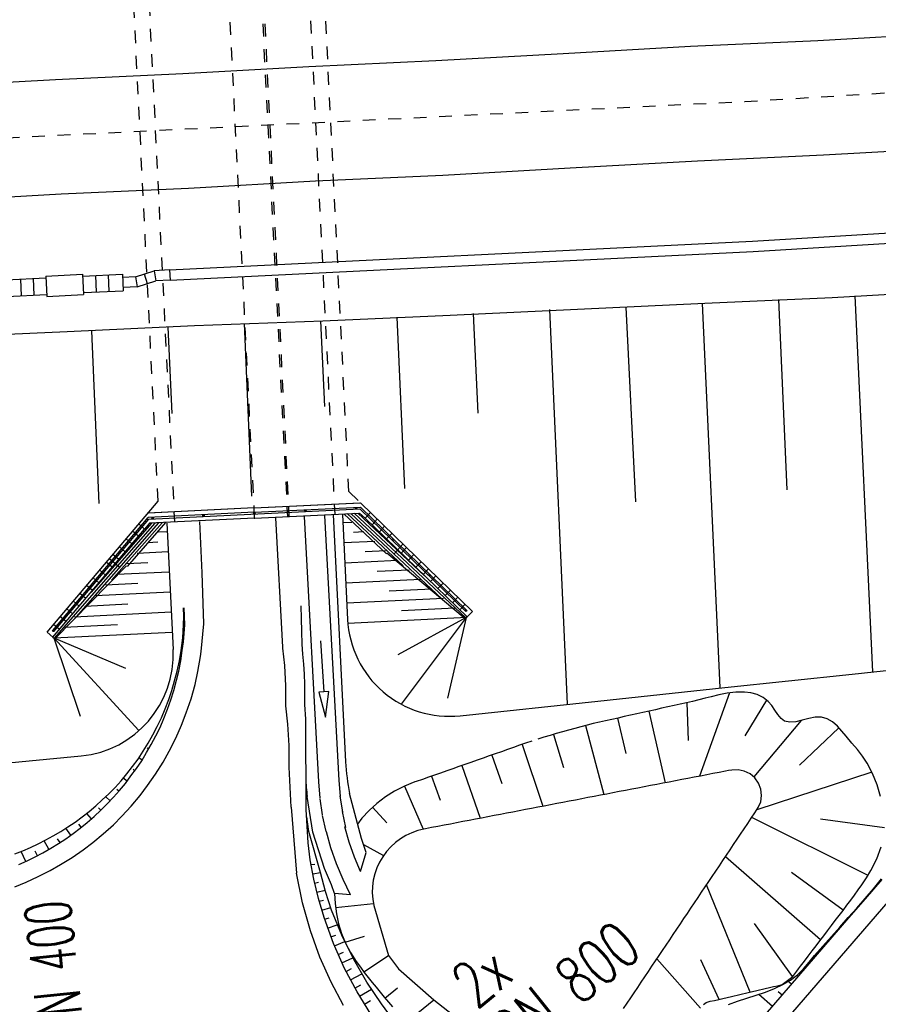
# Model space of a CAD drawing. Extents: x 0 to 1135, y 0 to 420.
# Tile 64 of 116: x 790 to 824, y 126 to 165. Entities that reach past the tile are written whole.
import ezdxf

# ---------------------------------------------------------------- set-up
doc = ezdxf.new("R2010")
doc.units = 0
doc.header["$LTSCALE"] = 2
doc.header["$MEASUREMENT"] = 0
for name, pattern in [('ACAD_ISO03W100', [0.5, 0.25, -0.25]), ('ACAD_ISO05W100', [0.5, 0.25, -0.25]), ('ACAD_ISO10W100W', [0.5, 0.25, -0.25]), ('AUSGEZOGEN', [0])]:
    doc.linetypes.add(name, pattern=pattern)
for name, color, linetype in [('Bahnachse', 7, 'CONTINUOUS'), ('Boeschungen', 15, 'CONTINUOUS'), ('Durchlaesse', 15, 'CONTINUOUS'), ('FBRTOP', 8, 'AUSGEZOGEN'), ('Gleisachsen', 7, 'CONTINUOUS'), ('Ingenieurbauwerke', 15, 'CONTINUOUS'), ('Kabelanlagen', 15, 'CONTINUOUS'), ('Regenrückhaltebecken', 15, 'CONTINUOUS'), ('Rinne', 200, 'CONTINUOUS'), ('Wege', 15, 'CONTINUOUS')]:
    doc.layers.add(name, color=color, linetype=linetype)
doc.styles.add('ROMANS', font='romans.shx', dxfattribs={"width": 0.8})

msp = doc.modelspace()

# ---------------------------------------------------------------- hatches: boundary and pattern name
at = {"layer": 'Rinne'}
h = msp.add_hatch(dxfattribs=at)
h.set_pattern_fill('ANSI31', color=256, scale=20, style=0)
edge = h.paths.add_edge_path()
edge.add_arc((1155.656, -2242.558), 2522.184, 99.43086, 99.683895, ccw=False)
edge.add_arc((887.295, -626.916), 884.407, 99.003551, 99.43086, ccw=False)
edge.add_arc((7865.435, -44667.495), 45474.395, 98.9888757, 99.0035505, ccw=False)
edge.add_arc((893.783, -594.836), 853.736, 98.881774, 98.988876, ccw=False)
edge.add_arc((774.345, 169.468), 80.155, 94.92834, 98.88177, ccw=False)
edge.add_arc((745.762, 500.943), 252.549, 274.92834, 277.15528)
edge.add_arc((775.591, 263.332), 13.073, 277.1553, 285.3942)
edge.add_arc((750.907, 352.981), 106.059, 285.39417, 288.28453)
edge.add_arc((1039.724, -1545.768), 1815.023, 99.546964, 99.747306, ccw=False)
edge.add_arc((850.351, -419.793), 673.234, 99.218015, 99.546965, ccw=False)
edge.add_arc((74345.819, -453292.252), 459470.628, 99.21719543, 99.21801488, ccw=False)
edge.add_arc((750.114, 238.882), 7.008, 99.0073, 99.2171, ccw=False)
edge.add_arc((1870.55, -6829.431), 7163.573, 98.9962, 99.0073128, ccw=False)
edge.add_arc((20211.835, -122681.43), 124458.451, 98.99353748, 98.99620358, ccw=False)
edge.add_arc((2641.993, -11668.774), 12064.016, 98.9801682, 98.9935375, ccw=False)
edge.add_arc((3231.703, -15400.423), 15841.973, 98.9684968, 98.9801636, ccw=False)
edge.add_arc((765.59, 225.605), 22.54, 97.6622, 98.9685, ccw=False)
edge.add_arc((1031.826, -1753.362), 2019.336, 97.52416, 97.662171, ccw=False)
edge.add_arc((776.12, 182.608), 66.551, 94.74165, 97.52416, ccw=False)
edge.add_arc((746.839, 535.619), 287.671, 274.74165, 276.07989)
edge.add_arc((775.796, 263.764), 14.279, 276.0799, 285.3873)
edge.add_arc((760.786, 318.304), 70.846, 285.38728, 289.56211)

# ---------------------------------------------------------------- linework, layer by layer
at = {"layer": 'Bahnachse', "linetype": 'ACAD_ISO05W100'}
msp.add_lwpolyline([(761.826, 158.697), (818.773, 161.494), (827.536, 162.028)], dxfattribs=at)
at = {"layer": 'Boeschungen', "linetype": 'Continuous'}
for p, q in [((801.472, 145.197), (802.027, 134.783)), ((802.271, 145.236), (802.826, 134.826)), ((802.611, 145.278), (803.099, 135.559)), ((802.972, 145.271), (803.174, 141.155)), ((795.736, 144.593), (796.096, 144.61)), ((796.08, 144.933), (796.324, 139.975)), ((803.347, 144.966), (802.988, 144.948)), ((803.797, 144.592), (803.401, 144.572)), ((795.326, 144.176), (795.721, 144.196)), ((804.244, 144.218), (803.027, 144.158)), ((804.694, 143.843), (803.869, 143.803)), ((794.917, 143.76), (796.135, 143.82)), ((805.141, 143.469), (803.065, 143.367)), ((794.507, 143.344), (795.331, 143.384)), ((805.59, 143.095), (804.34, 143.034)), ((794.098, 142.927), (796.174, 143.029)), ((806.04, 142.721), (803.104, 142.577)), ((793.688, 142.511), (794.938, 142.572)), ((806.489, 142.347), (804.814, 142.265)), ((793.277, 142.095), (796.212, 142.239)), ((806.938, 141.973), (803.143, 141.787)), ((792.866, 141.679), (794.541, 141.761)), ((807.388, 141.599), (805.288, 141.496)), ((792.456, 141.262), (796.251, 141.448)), ((807.868, 141.226), (803.182, 140.996)), ((807.837, 141.224), (805.151, 139.763)), ((807.837, 141.224), (805.278, 137.827)), ((807.837, 141.224), (807.101, 138.058)), ((792.045, 140.846), (794.145, 140.949)), ((791.635, 140.429), (796.29, 140.658)), ((791.635, 140.43), (794.984, 136.787)), ((791.635, 140.429), (794.451, 139.238)), ((791.635, 140.429), (792.677, 137.35)), ((802.028, 134.771), (802.082, 134.133)), ((802.825, 134.838), (802.879, 134.201)), ((802.877, 134.225), (802.97, 133.592)), ((803.715, 132.552), (803.248, 134.321)), ((802.085, 134.108), (802.179, 133.475)), ((802.183, 133.45), (802.317, 132.824)), ((802.966, 133.617), (803.099, 132.99)), ((803.238, 132.403), (803.069, 133.008)), ((802.522, 132.179), (802.347, 132.807)), ((803.44, 131.82), (803.238, 132.403)), ((803.908, 131.999), (803.715, 132.552)), ((802.74, 131.552), (802.522, 132.179)), ((803.679, 131.251), (803.908, 131.999)), ((802.996, 130.94), (802.74, 131.552)), ((803.679, 131.251), (803.44, 131.82)), ((803.29, 130.345), (802.996, 130.94)), ((803.29, 130.345), (802.665, 130.391))]:
    msp.add_line(p, q, dxfattribs=at)
for points in [[(762.153, 151.084), (762.183, 151.085), (764.681, 151.225), (767.179, 151.365), (769.678, 151.455), (772.176, 151.595), (774.675, 151.685), (777.173, 151.825), (782.171, 152.006), (787.168, 152.236), (792.165, 152.466), (797.162, 152.696), (802.209, 152.877), (807.206, 153.107), (812.203, 153.337), (817.2, 153.568), (822.197, 153.798), (827.193, 154.078)], [(817.1, 153.566), (817.792, 138.475)], [(820.098, 153.714), (820.419, 146.242)], [(823.096, 153.862), (823.784, 139.093)], [(808.105, 153.172), (808.293, 149.249)], [(811.103, 153.32), (811.802, 137.829)], [(814.102, 153.418), (814.475, 145.773)], [(799.111, 152.777), (799.408, 145.997)], [(802.109, 152.875), (802.269, 149.51)], [(805.107, 153.024), (805.407, 146.291)], [(793.115, 152.481), (793.408, 145.703)], [(796.113, 152.629), (796.27, 149.24)], [(807.591, 137.374), (813, 137.948), (817.992, 138.478), (822.984, 139.008), (827.977, 139.539), (830.467, 140.179), (832.957, 140.769), (835.448, 141.359), (837.888, 141.998), (840.379, 142.588), (842.869, 143.228), (845.31, 143.817), (845.892, 143.967)], [(802.111, 140.311), (802.244, 138.315), (802.045, 138.302), (802.311, 137.318), (802.444, 138.329), (802.244, 138.315)], [(762.916, 133.844), (762.959, 133.845), (765.508, 133.936), (768.007, 134.026), (770.506, 134.116), (773.006, 134.156), (775.505, 134.246), (778.004, 134.337), (783.046, 134.867), (792.711, 135.797)]]:
    msp.add_lwpolyline(points, dxfattribs=at)
for centre, radius, start, end in [((807.169, 141.351), 4, 182.8088, 276.0616), ((792.328, 139.779), 4, 275.4927, 2.8088), ((812.088, 136.01), 9, 182.874, 190.8216)]:
    msp.add_arc(centre, radius, start, end, dxfattribs=at)
at = {"layer": 'FBRTOP', "const_width": 0.5}
for points in [[(703.395, 216.78, -0.000001), (715.863, 217.671, 0.000009), (728.331, 218.561, 0.00001), (740.799, 219.453, -0.000012), (753.267, 220.344, -0.000007), (765.735, 221.235, 0.000008), (778.203, 222.125, 0.000004), (815.608, 224.799, -0.000002), (853.013, 227.472, -0.000001), (902.886, 231.036, 0.000001), (950, 234.403, 0.000002)], [(703.68, 212.79, -0.000001), (716.148, 213.681, 0.000009), (728.616, 214.572, 0.00001), (741.084, 215.463, -0.000012), (753.552, 216.354, -0.000007), (766.02, 217.245, 0.000008), (778.488, 218.136, 0.000004), (815.893, 220.809, -0.000002), (853.298, 223.482, -0.000001), (903.171, 227.046, 0.000001), (950, 230.392, 0.000002)]]:
    msp.add_lwpolyline(points, format="xyb", dxfattribs=at)
at = {"layer": 'Gleisachsen', "linetype": 'Continuous'}
for points in [[(761.731, 160.829), (769.221, 161.249), (771.72, 161.339), (774.218, 161.479), (776.716, 161.619), (781.713, 161.85), (786.71, 162.08), (791.706, 162.36), (796.703, 162.59), (801.649, 162.869), (806.646, 163.1), (811.642, 163.38), (816.638, 163.66), (821.635, 163.89), (826.631, 164.17), (829.129, 164.31), (831.628, 164.45), (843.561, 165.26)], [(761.93, 156.331), (769.443, 156.752), (771.942, 156.842), (774.44, 156.982), (776.938, 157.122), (781.935, 157.353), (786.932, 157.583), (791.928, 157.863), (796.925, 158.093), (801.921, 158.373), (806.918, 158.603), (811.914, 158.883), (816.91, 159.164), (821.857, 159.393), (826.854, 159.673), (829.352, 159.813), (831.85, 159.953), (843.835, 160.768)]]:
    msp.add_lwpolyline(points, dxfattribs=at)
at = {"layer": 'Ingenieurbauwerke', "linetype": 'ACAD_ISO03W100'}
for p, q in [((801.182, 175.648), (802.671, 145.285)), ((794.89, 175.339), (796.378, 144.987)), ((803.227, 146.172), (801.822, 174.82)), ((795.736, 145.802), (794.331, 174.452)), ((803.227, 146.172), (803.679, 145.734)), ((805.348, 144.115), (804.891, 143.611)), ((793.829, 143.55), (794.334, 143.093))]:
    msp.add_line(p, q, dxfattribs=at)
at = {"layer": 'Ingenieurbauwerke', "linetype": 'ACAD_ISO10W100W'}
msp.add_line((799.525, 145.13), (798.035, 175.494), dxfattribs=at)
at = {"layer": 'Ingenieurbauwerke', "linetype": 'Continuous'}
for p, q in [((791.374, 140.65), (795.736, 145.802)), ((799.506, 145.53), (795.332, 145.325)), ((799.506, 145.53), (795.358, 145.326)), ((795.375, 145.097), (803.659, 145.503)), ((799.506, 145.53), (803.679, 145.734)), ((799.506, 145.53), (803.653, 145.733)), ((799.514, 145.36), (803.682, 145.564)), ((807.807, 141.48), (803.659, 145.503)), ((808.076, 141.47), (803.679, 145.734)), ((807.849, 141.523), (803.682, 145.564)), ((791.595, 140.725), (795.346, 145.155)), ((791.641, 140.686), (795.375, 145.097)), ((799.514, 145.36), (795.346, 145.155)), ((799.525, 145.13), (795.402, 144.928)), ((799.525, 145.13), (803.648, 145.332)), ((799.525, 145.13), (803.648, 145.332)), ((803.022, 145.302), (804.697, 143.731)), ((803.161, 145.309), (805.353, 143.254)), ((803.3, 145.315), (806.878, 141.962)), ((803.439, 145.322), (807.824, 141.212)), ((803.578, 145.329), (806.199, 142.872)), ((803.648, 145.332), (803.87, 145.131)), ((803.648, 145.332), (803.87, 145.131)), ((804.072, 145.353), (803.87, 145.131)), ((804.072, 145.353), (803.87, 145.131)), ((807.867, 141.254), (803.87, 145.131)), ((804.134, 144.875), (804.343, 145.09)), ((791.603, 140.456), (795.201, 144.705)), ((791.603, 140.456), (795.201, 144.705)), ((795.612, 144.938), (791.65, 140.419)), ((795.751, 144.945), (792.518, 141.257)), ((795.473, 144.931), (793.104, 142.229)), ((795.89, 144.952), (793.909, 142.692)), ((796.029, 144.958), (794.515, 143.232)), ((794.963, 144.425), (794.734, 144.618)), ((794.979, 144.907), (795.201, 144.705)), ((794.979, 144.907), (795.201, 144.705)), ((795.402, 144.928), (795.201, 144.705)), ((795.402, 144.928), (795.201, 144.705)), ((804.422, 144.596), (804.63, 144.812)), ((794.705, 144.119), (794.476, 144.313)), ((804.709, 144.318), (804.918, 144.533)), ((794.446, 143.814), (794.217, 144.008)), ((805.283, 143.761), (805.492, 143.976)), ((794.188, 143.509), (793.959, 143.703)), ((807.797, 141.183), (804.717, 143.756)), ((805.57, 143.482), (805.779, 143.698)), ((791.679, 140.391), (794.493, 143.255)), ((793.671, 142.898), (793.442, 143.092)), ((793.929, 143.203), (793.7, 143.397)), ((805.857, 143.204), (806.066, 143.419)), ((806.144, 142.925), (806.353, 143.141)), ((793.412, 142.593), (793.183, 142.787)), ((806.431, 142.647), (806.64, 142.862)), ((793.154, 142.288), (792.925, 142.482)), ((806.719, 142.368), (806.927, 142.584)), ((807.006, 142.09), (807.215, 142.305)), ((792.895, 141.982), (792.666, 142.176)), ((807.293, 141.811), (807.502, 142.027)), ((792.378, 141.372), (792.149, 141.566)), ((792.637, 141.677), (792.408, 141.871)), ((807.58, 141.533), (807.789, 141.748)), ((792.12, 141.067), (791.891, 141.26)), ((807.867, 141.254), (807.797, 141.183)), ((807.867, 141.254), (807.797, 141.183)), ((807.867, 141.254), (808.076, 141.47)), ((807.867, 141.254), (808.076, 141.47)), ((791.861, 140.761), (791.632, 140.955)), ((791.603, 140.456), (791.374, 140.65)), ((791.603, 140.456), (791.679, 140.391))]:
    msp.add_line(p, q, dxfattribs=at)
for centre in [(801.513, 145.428), (803.51, 145.526), (795.52, 145.134), (797.518, 145.232), (799.515, 145.33), (804.957, 144.286), (794.202, 143.758), (806.392, 142.894), (792.91, 142.232), (807.828, 141.501), (791.618, 140.706)]:
    msp.add_circle(centre, 0.03, dxfattribs=at)
msp.add_point((799.525, 145.13), dxfattribs=at)
at = {"layer": 'Kabelanlagen', "linetype": 'Continuous'}
for p, q in [((819.076, 156.002), (924.796, 162.451)), ((819.1, 155.603), (924.82, 162.052)), ((796.188, 154.878), (819.076, 156.002)), ((796.207, 154.479), (819.095, 155.602)), ((791.323, 154.64), (792.772, 154.71)), ((792.772, 154.71), (792.811, 153.911)), ((792.775, 154.636), (794.333, 154.712)), ((793.275, 154.66), (793.307, 154.011)), ((793.774, 154.684), (793.806, 154.035)), ((794.333, 154.712), (794.365, 154.063)), ((794.843, 154.612), (795.579, 154.848)), ((795.186, 154.722), (795.308, 154.341)), ((796.188, 154.878), (795.579, 154.848)), ((795.579, 154.848), (795.651, 154.451)), ((796.188, 154.878), (796.207, 154.478)), ((789.769, 154.488), (791.327, 154.565)), ((790.328, 154.516), (790.36, 153.866)), ((790.828, 154.54), (790.859, 153.891)), ((791.323, 154.64), (791.363, 153.84)), ((794.843, 154.612), (794.34, 154.587)), ((794.843, 154.612), (794.915, 154.215)), ((794.915, 154.215), (795.651, 154.451)), ((796.207, 154.478), (795.651, 154.451)), ((789.801, 153.839), (791.359, 153.915)), ((791.363, 153.84), (792.811, 153.911)), ((792.807, 153.986), (794.365, 154.063)), ((794.915, 154.215), (794.359, 154.187))]:
    msp.add_line(p, q, dxfattribs=at)
at = {"layer": 'Regenrückhaltebecken', "linetype": 'Continuous'}
for p, q in [((817.21, 138.058), (816.967, 137.997)), ((818.171, 138.273), (816.987, 134.996)), ((817.453, 138.119), (817.21, 138.058)), ((817.753, 138.195), (817.453, 138.119)), ((818.082, 138.26), (817.753, 138.195)), ((818.416, 138.298), (818.082, 138.26)), ((818.754, 138.298), (818.416, 138.298)), ((819.01, 138.266), (818.754, 138.298)), ((819.258, 138.2), (819.01, 138.266)), ((819.488, 138.092), (819.258, 138.2)), ((819.69, 137.934), (819.488, 138.092)), ((815.504, 137.665), (815.26, 137.61)), ((815.748, 137.719), (815.504, 137.665)), ((815.992, 137.774), (815.748, 137.719)), ((816.236, 137.828), (815.992, 137.774)), ((816.48, 137.883), (816.236, 137.828)), ((816.724, 137.938), (816.48, 137.883)), ((816.502, 137.888), (816.552, 136.405)), ((816.967, 137.997), (816.724, 137.938)), ((819.629, 137.989), (818.777, 136.582)), ((819.828, 137.771), (819.69, 137.934)), ((819.95, 137.592), (819.828, 137.771)), ((813.795, 137.283), (813.551, 137.228)), ((813.77, 137.277), (814.101, 135.891)), ((814.039, 137.337), (813.795, 137.283)), ((814.283, 137.392), (814.039, 137.337)), ((814.527, 137.446), (814.283, 137.392)), ((814.771, 137.501), (814.527, 137.446)), ((815.016, 137.556), (814.771, 137.501)), ((815.006, 137.553), (815.648, 134.739)), ((815.26, 137.61), (815.016, 137.556)), ((820.069, 137.418), (819.95, 137.592)), ((820.194, 137.268), (820.069, 137.418)), ((820.336, 137.164), (820.194, 137.268)), ((821.282, 137.264), (821.023, 137.195)), ((821.539, 137.315), (821.282, 137.264)), ((821.783, 137.319), (821.539, 137.315)), ((822.009, 137.255), (821.783, 137.319)), ((812.334, 136.935), (812.092, 136.871)), ((812.577, 136.999), (812.334, 136.935)), ((812.52, 136.983), (813.234, 134.276)), ((812.819, 137.062), (812.577, 136.999)), ((813.063, 137.119), (812.819, 137.062)), ((813.307, 137.173), (813.063, 137.119)), ((813.551, 137.228), (813.307, 137.173)), ((820.98, 137.184), (819.125, 134.971)), ((820.54, 137.116), (820.336, 137.164)), ((820.772, 137.136), (820.54, 137.116)), ((821.023, 137.195), (820.772, 137.136)), ((822.467, 136.899), (820.925, 135.43)), ((822.216, 137.13), (822.009, 137.255)), ((822.406, 136.961), (822.216, 137.13)), ((822.585, 136.768), (822.406, 136.961)), ((810.886, 136.526), (810.645, 136.453)), ((811.126, 136.598), (810.886, 136.526)), ((811.367, 136.67), (811.126, 136.598)), ((811.263, 136.639), (811.657, 135.344)), ((811.608, 136.743), (811.367, 136.67)), ((811.85, 136.808), (811.608, 136.743)), ((812.092, 136.871), (811.85, 136.808)), ((822.757, 136.565), (822.585, 136.768)), ((822.98, 136.301), (822.757, 136.565)), ((809.689, 136.127), (809.451, 136.043)), ((809.928, 136.211), (809.689, 136.127)), ((810.166, 136.294), (809.928, 136.211)), ((810.035, 136.248), (810.847, 133.818)), ((810.405, 136.378), (810.166, 136.294)), ((823.193, 136.044), (822.98, 136.301)), ((808.735, 135.792), (808.497, 135.708)), ((808.974, 135.876), (808.735, 135.792)), ((808.837, 135.828), (809.23, 134.705)), ((809.212, 135.959), (808.974, 135.876)), ((809.451, 136.043), (809.212, 135.959)), ((823.391, 135.785), (823.193, 136.044)), ((823.571, 135.515), (823.391, 135.785)), ((807.543, 135.373), (807.304, 135.29)), ((807.781, 135.457), (807.543, 135.373)), ((807.656, 135.413), (808.38, 133.344)), ((808.02, 135.541), (807.781, 135.457)), ((808.258, 135.625), (808.02, 135.541)), ((808.497, 135.708), (808.258, 135.625)), ((823.791, 135.102), (823.571, 135.515)), ((806.35, 134.957), (806.111, 134.874)), ((806.589, 135.039), (806.35, 134.957)), ((806.475, 135), (806.807, 134.053)), ((806.827, 135.122), (806.589, 135.039)), ((807.066, 135.206), (806.827, 135.122)), ((807.304, 135.29), (807.066, 135.206)), ((816.787, 134.957), (816.541, 134.91)), ((817.032, 135.004), (816.787, 134.957)), ((817.278, 135.051), (817.032, 135.004)), ((817.523, 135.098), (817.278, 135.051)), ((817.769, 135.145), (817.523, 135.098)), ((818.014, 135.193), (817.769, 135.145)), ((818.137, 135.218), (818.014, 135.193)), ((818.26, 135.239), (818.137, 135.218)), ((818.509, 135.251), (818.26, 135.239)), ((818.753, 135.2), (818.509, 135.251)), ((818.977, 135.09), (818.753, 135.2)), ((819.167, 134.929), (818.977, 135.09)), ((823.766, 135.154), (819.248, 133.677)), ((823.968, 134.661), (823.791, 135.102)), ((805.407, 134.611), (805.021, 134.415)), ((805.816, 134.773), (805.407, 134.611)), ((805.409, 134.612), (806.141, 132.914)), ((805.872, 134.792), (805.816, 134.773)), ((806.111, 134.874), (805.872, 134.792)), ((814.823, 134.58), (814.577, 134.533)), ((815.068, 134.627), (814.823, 134.58)), ((815.314, 134.675), (815.068, 134.627)), ((815.559, 134.722), (815.314, 134.675)), ((815.805, 134.769), (815.559, 134.722)), ((816.05, 134.816), (815.805, 134.769)), ((816.296, 134.863), (816.05, 134.816)), ((816.541, 134.91), (816.296, 134.863)), ((819.311, 134.725), (819.167, 134.929)), ((819.4, 134.492), (819.311, 134.725)), ((824.106, 134.2), (823.968, 134.661)), ((801.811, 132.797), (801.591, 134.202)), ((804.659, 134.187), (804.324, 133.931)), ((805.021, 134.415), (804.659, 134.187)), ((812.858, 134.204), (812.613, 134.156)), ((813.104, 134.251), (812.858, 134.204)), ((813.349, 134.298), (813.104, 134.251)), ((813.595, 134.345), (813.349, 134.298)), ((813.84, 134.392), (813.595, 134.345)), ((814.086, 134.439), (813.84, 134.392)), ((814.332, 134.486), (814.086, 134.439)), ((814.577, 134.533), (814.332, 134.486)), ((819.395, 133.997), (819.429, 134.244)), ((819.429, 134.244), (819.4, 134.492)), ((804.324, 133.931), (804.017, 133.65)), ((804.154, 133.781), (804.717, 133.171)), ((810.649, 133.78), (810.403, 133.733)), ((810.894, 133.827), (810.649, 133.78)), ((811.14, 133.874), (810.894, 133.827)), ((811.385, 133.921), (811.14, 133.874)), ((811.631, 133.968), (811.385, 133.921)), ((811.876, 134.015), (811.631, 133.968)), ((812.122, 134.062), (811.876, 134.015)), ((812.367, 134.109), (812.122, 134.062)), ((812.613, 134.156), (812.367, 134.109)), ((819.302, 133.766), (819.395, 133.997)), ((804.017, 133.65), (803.739, 133.345)), ((808.685, 133.403), (808.439, 133.356)), ((808.93, 133.45), (808.685, 133.403)), ((809.176, 133.497), (808.93, 133.45)), ((809.421, 133.544), (809.176, 133.497)), ((809.667, 133.591), (809.421, 133.544)), ((809.912, 133.638), (809.667, 133.591)), ((810.158, 133.685), (809.912, 133.638)), ((810.403, 133.733), (810.158, 133.685)), ((819.026, 133.349), (819.165, 133.557)), ((819.165, 133.557), (819.236, 133.66)), ((819.236, 133.66), (819.302, 133.766)), ((803.739, 133.345), (803.566, 133.118)), ((806.72, 133.026), (806.475, 132.979)), ((806.966, 133.073), (806.72, 133.026)), ((807.211, 133.12), (806.966, 133.073)), ((807.457, 133.167), (807.211, 133.12)), ((807.702, 133.214), (807.457, 133.167)), ((807.948, 133.262), (807.702, 133.214)), ((808.193, 133.309), (807.948, 133.262)), ((808.439, 133.356), (808.193, 133.309)), ((818.748, 132.934), (818.887, 133.142)), ((818.887, 133.142), (819.026, 133.349)), ((823.612, 131.105), (819.043, 133.374)), ((824.256, 132.965), (821.747, 133.313)), ((802.272, 131.373), (801.811, 132.797)), ((805.467, 132.672), (805.252, 132.544)), ((805.693, 132.778), (805.467, 132.672)), ((805.928, 132.861), (805.693, 132.778)), ((806.171, 132.921), (805.928, 132.861)), ((806.229, 132.932), (806.171, 132.921)), ((806.475, 132.979), (806.229, 132.932)), ((818.469, 132.519), (818.608, 132.726)), ((818.608, 132.726), (818.748, 132.934)), ((803.797, 132.317), (804.584, 131.883)), ((805.052, 132.394), (804.867, 132.226)), ((805.252, 132.544), (805.052, 132.394)), ((818.191, 132.103), (818.33, 132.311)), ((818.33, 132.311), (818.469, 132.519)), ((804.7, 132.04), (804.553, 131.838)), ((804.867, 132.226), (804.7, 132.04)), ((817.912, 131.688), (818.051, 131.896)), ((818.051, 131.896), (818.191, 132.103)), ((823.955, 131.747), (824.131, 132.222)), ((804.426, 131.623), (804.322, 131.396)), ((804.553, 131.838), (804.426, 131.623)), ((817.634, 131.273), (817.773, 131.481)), ((817.773, 131.481), (817.912, 131.688)), ((821.745, 128.567), (818.011, 131.836)), ((823.725, 131.295), (823.955, 131.747)), ((802.541, 130.732), (802.272, 131.373)), ((804.24, 131.159), (804.183, 130.916)), ((804.322, 131.396), (804.24, 131.159)), ((817.494, 131.065), (817.634, 131.273)), ((822.635, 129.736), (820.611, 131.216)), ((823.553, 131.012), (823.725, 131.295)), ((802.665, 130.391), (802.541, 130.732)), ((804.183, 130.916), (804.15, 130.668)), ((817.216, 130.65), (817.355, 130.858)), ((818.989, 126.523), (817.273, 130.734)), ((817.355, 130.858), (817.494, 131.065)), ((823.227, 130.532), (823.37, 130.737)), ((823.37, 130.737), (823.553, 131.012)), ((802.665, 130.391), (802.682, 129.993)), ((804.15, 130.668), (804.143, 130.419)), ((804.143, 130.419), (804.16, 130.169)), ((816.937, 130.235), (817.077, 130.442)), ((817.077, 130.442), (817.216, 130.65)), ((822.933, 130.127), (823.084, 130.326)), ((823.084, 130.326), (823.227, 130.532)), ((802.682, 129.993), (802.734, 129.597)), ((802.699, 129.838), (804.187, 129.997)), ((804.16, 130.169), (804.202, 129.923)), ((804.202, 129.923), (804.776, 127.958)), ((816.659, 129.819), (816.798, 130.027)), ((816.798, 130.027), (816.937, 130.235)), ((822.629, 129.729), (822.781, 129.928)), ((822.781, 129.928), (822.933, 130.127)), ((802.734, 129.597), (802.82, 129.204)), ((816.38, 129.404), (816.52, 129.612)), ((816.52, 129.612), (816.659, 129.819)), ((822.326, 129.33), (822.478, 129.529)), ((822.478, 129.529), (822.629, 129.729)), ((802.82, 129.204), (802.941, 128.819)), ((816.102, 128.989), (816.241, 129.197)), ((816.241, 129.197), (816.38, 129.404)), ((820.648, 127.128), (819.153, 129.219)), ((822.174, 129.131), (822.326, 129.33)), ((802.941, 128.819), (803.097, 128.442)), ((815.823, 128.574), (815.963, 128.781)), ((815.963, 128.781), (816.102, 128.989)), ((821.871, 128.732), (822.023, 128.931)), ((822.023, 128.931), (822.174, 129.131)), ((803.081, 128.478), (803.834, 128.721)), ((803.097, 128.442), (803.287, 128.077)), ((815.545, 128.158), (815.684, 128.366)), ((815.684, 128.366), (815.823, 128.574)), ((821.568, 128.333), (821.719, 128.533)), ((821.719, 128.533), (821.871, 128.732)), ((803.287, 128.077), (803.511, 127.726)), ((815.406, 127.951), (815.545, 128.158)), ((821.264, 127.935), (821.416, 128.134)), ((821.416, 128.134), (821.568, 128.333)), ((803.511, 127.726), (803.678, 127.496)), ((803.809, 127.318), (804.776, 127.958)), ((804.776, 127.958), (805.175, 127.431)), ((815.127, 127.536), (815.266, 127.743)), ((815.266, 127.743), (815.406, 127.951)), ((817.032, 125.885), (815.324, 127.828)), ((817.764, 126.229), (817.051, 127.785)), ((820.961, 127.536), (821.113, 127.735)), ((821.113, 127.735), (821.264, 127.935)), ((803.678, 127.496), (803.827, 127.293)), ((803.827, 127.293), (803.98, 127.095)), ((805.175, 127.431), (806.561, 126.221)), ((814.849, 127.12), (814.988, 127.328)), ((814.988, 127.328), (815.127, 127.536)), ((820.658, 127.138), (820.737, 127.233)), ((820.737, 127.233), (820.809, 127.337)), ((820.809, 127.337), (820.884, 127.438)), ((820.884, 127.438), (820.961, 127.536)), ((803.98, 127.095), (804.139, 126.902)), ((804.139, 126.902), (804.298, 126.708)), ((814.57, 126.705), (814.709, 126.913)), ((814.709, 126.913), (814.849, 127.12)), ((820.235, 126.819), (820.345, 126.891)), ((820.345, 126.891), (820.45, 126.976)), ((820.45, 126.976), (820.557, 127.054)), ((820.557, 127.054), (820.658, 127.138)), ((804.298, 126.708), (804.457, 126.515)), ((804.457, 126.515), (804.616, 126.321)), ((804.644, 126.287), (805.141, 126.683)), ((814.292, 126.29), (814.431, 126.497)), ((814.431, 126.497), (814.57, 126.705)), ((818.577, 126.426), (818.909, 126.504)), ((818.909, 126.504), (819.241, 126.583)), ((819.241, 126.583), (819.572, 126.662)), ((819.572, 126.662), (819.736, 126.704)), ((819.736, 126.704), (819.904, 126.74)), ((819.904, 126.74), (820.075, 126.768)), ((820.075, 126.768), (820.235, 126.819)), ((804.616, 126.321), (804.775, 126.128)), ((804.775, 126.128), (804.934, 125.935)), ((805.443, 125.314), (806.561, 126.221)), ((806.561, 126.221), (808.568, 124.644)), ((814.013, 125.875), (814.152, 126.082)), ((814.152, 126.082), (814.292, 126.29)), ((817.147, 126.036), (817.251, 126.111)), ((817.251, 126.111), (817.412, 126.163)), ((817.412, 126.163), (817.583, 126.19)), ((817.583, 126.19), (817.75, 126.226)), ((817.75, 126.226), (817.914, 126.268)), ((817.914, 126.268), (818.246, 126.347)), ((818.246, 126.347), (818.577, 126.426))]:
    msp.add_line(p, q, dxfattribs=at)
msp.add_arc((811.517, 135.411), 10, 182.874, 186.9465, dxfattribs=at)
at = {"layer": 'Wege', "linetype": 'ACAD_ISO03W100'}
for p, q in [((799.29, 175.527), (800.814, 145.188)), ((799.385, 175.531), (800.874, 145.168))]:
    msp.add_line(p, q, dxfattribs=at)
at = {"layer": 'Wege', "linetype": 'Continuous'}
for p, q in [((797.469, 142.982), (797.379, 144.996)), ((800.627, 140.063), (800.359, 145.143)), ((812.875, 116.712), (831.139, 137.886)), ((795.367, 136.066), (795.307, 136.101)), ((795.107, 135.63), (794.977, 135.713)), ((800.958, 133.785), (800.875, 135.359)), ((794.819, 135.21), (794.75, 135.26)), ((794.515, 134.801), (794.366, 134.918)), ((793.849, 134.03), (793.68, 134.191)), ((794.195, 134.406), (794.115, 134.474)), ((800.958, 133.785), (801.174, 131.195)), ((793.115, 133.319), (792.931, 133.532)), ((793.49, 133.666), (793.401, 133.759)), ((792.717, 132.996), (792.623, 133.116)), ((792.311, 132.684), (792.118, 132.954)), ((791.446, 132.129), (791.256, 132.459)), ((791.887, 132.395), (791.79, 132.545)), ((790.536, 131.653), (790.356, 132.041)), ((790.999, 131.877), (790.906, 132.056)), ((801.74, 131.525), (801.889, 131.55)), ((801.406, 130.021), (801.174, 131.195)), ((802.307, 130.472), (802.111, 131.217)), ((801.88, 130.802), (802.038, 130.837)), ((823.509, 130.188), (824.162, 130.945)), ((823.82, 130.58), (824.138, 130.965)), ((801.965, 130.443), (802.292, 130.525)), ((802.547, 129.74), (802.307, 130.472)), ((823.498, 130.197), (823.82, 130.58)), ((801.714, 128.923), (801.406, 130.021)), ((802.058, 130.088), (802.228, 130.134)), ((822.855, 129.43), (823.509, 130.188)), ((823.168, 129.821), (823.498, 130.197)), ((802.16, 129.733), (802.513, 129.838)), ((802.948, 128.752), (802.547, 129.74)), ((822.835, 129.448), (823.168, 129.821)), ((823.222, 129.856), (823.216, 129.861)), ((802.272, 129.38), (802.454, 129.441)), ((802.392, 129.031), (802.769, 129.167)), ((822.202, 128.673), (822.855, 129.43)), ((822.504, 129.073), (822.835, 129.448)), ((822.849, 129.423), (822.829, 129.44)), ((802.089, 127.889), (801.714, 128.923)), ((802.519, 128.685), (802.715, 128.761)), ((822.171, 128.7), (822.504, 129.073)), ((822.476, 128.99), (822.463, 129.001)), ((802.656, 128.342), (803.061, 128.509)), ((803.421, 127.795), (802.948, 128.752)), ((821.549, 127.916), (822.202, 128.673)), ((821.836, 128.33), (822.171, 128.7)), ((822.102, 128.557), (822.069, 128.587)), ((802.801, 128), (803.009, 128.094)), ((821.507, 127.952), (821.836, 128.33)), ((821.729, 128.125), (821.708, 128.143)), ((802.524, 126.915), (802.089, 127.889)), ((802.953, 127.664), (803.382, 127.868)), ((803.935, 126.908), (803.421, 127.795)), ((820.896, 127.159), (821.549, 127.916)), ((821.079, 127.438), (821.295, 127.692)), ((821.295, 127.692), (821.507, 127.952)), ((803.545, 126.529), (803.059, 127.441)), ((803.115, 127.331), (803.334, 127.442)), ((803.284, 127.002), (803.733, 127.241)), ((820.843, 127.204), (821.079, 127.438)), ((820.983, 127.259), (820.962, 127.278)), ((803.015, 125.996), (802.524, 126.915)), ((804.504, 126.056), (803.935, 126.908)), ((820.243, 126.402), (820.896, 127.159)), ((820.26, 126.815), (820.564, 126.993)), ((820.61, 126.827), (820.48, 126.94)), ((820.564, 126.993), (820.843, 127.204)), ((803.462, 126.677), (803.69, 126.806)), ((804.094, 125.654), (803.545, 126.529)), ((803.648, 126.357), (804.111, 126.632)), ((819.219, 126.395), (819.582, 126.521)), ((819.582, 126.521), (819.94, 126.663)), ((819.94, 126.663), (820.26, 126.815)), ((820.236, 126.394), (820.084, 126.527)), ((803.841, 126.042), (804.075, 126.188)), ((804.903, 125.518), (804.504, 126.056)), ((818.132, 126.038), (818.49, 126.165)), ((818.49, 126.165), (818.853, 126.279)), ((818.853, 126.279), (819.219, 126.395)), ((819.863, 125.961), (819.324, 126.43)), ((819.59, 125.644), (820.243, 126.402))]:
    msp.add_line(p, q, dxfattribs=at)
for points in [[(790.114, 130.66), (790.548, 130.841), (791.032, 131.054), (791.503, 131.295), (791.908, 131.531), (792.36, 131.807), (792.795, 132.108), (793.167, 132.397), (793.581, 132.733), (793.977, 133.093), (794.31, 133.433), (794.68, 133.826), (795.029, 134.243), (795.318, 134.631), (795.637, 135.08), (795.931, 135.55), (796.17, 135.984), (796.429, 136.486), (796.66, 137.006), (796.841, 137.482), (797.03, 138.032), (797.188, 138.597), (797.301, 139.11), (797.4, 139.7), (797.425, 139.894), (797.527, 140.983), (797.469, 142.982)], [(790.107, 131.944), (790.417, 132.065), (790.725, 132.193), (791.025, 132.339), (791.321, 132.494), (791.618, 132.654), (791.91, 132.822), (792.195, 133.005), (792.474, 133.198), (792.753, 133.398), (793.025, 133.607), (793.289, 133.831), (793.545, 134.065), (793.801, 134.306), (794.048, 134.556), (794.285, 134.822), (794.512, 135.097), (794.736, 135.381), (794.95, 135.673), (795.151, 135.98), (795.341, 136.294), (795.528, 136.618), (795.703, 136.948), (795.863, 137.292), (796.01, 137.643), (796.152, 138.004), (796.28, 138.369), (796.488, 139.129), (796.569, 139.53), (796.635, 139.934), (796.701, 140.437), (796.738, 140.941), (796.741, 141.274), (796.734, 141.608)], [(790.269, 131.537), (790.591, 131.678), (790.907, 131.828), (791.215, 131.995), (791.518, 132.172), (791.819, 132.353), (792.113, 132.543), (792.398, 132.749), (792.676, 132.964), (792.953, 133.185), (793.223, 133.414), (793.481, 133.658), (793.732, 133.91), (793.981, 134.169), (794.222, 134.436), (794.45, 134.717), (794.669, 135.006), (794.886, 135.303), (795.092, 135.606), (795.285, 135.923), (795.467, 136.246), (795.646, 136.579), (795.813, 136.917), (795.965, 137.268), (796.104, 137.624), (796.237, 137.991), (796.358, 138.361), (796.551, 139.128), (796.624, 139.531), (796.684, 139.937), (796.727, 140.272), (796.76, 140.607), (796.778, 140.943), (796.777, 141.276), (796.764, 141.61)], [(801.531, 137.242), (801.497, 137.808), (801.492, 138.208), (801.493, 138.609), (801.484, 139.01), (801.459, 139.402), (801.424, 139.794), (801.394, 140.185), (801.375, 140.685), (801.366, 141.185), (801.354, 141.685)], [(800.875, 135.359), (800.879, 136.204), (800.831, 137.037), (800.748, 137.762), (800.75, 138.553), (800.705, 139.34), (800.628, 140.031), (800.627, 140.063)], [(801.709, 131.72), (801.631, 132.375), (801.582, 133.033), (801.553, 133.693), (801.531, 137.242)], [(801.805, 131.163), (802.111, 131.222), (801.652, 132.825), (801.577, 133.398)], [(802.249, 129.448), (802.028, 130.196), (801.847, 130.954), (801.709, 131.72)], [(803.059, 127.441), (802.62, 128.431), (802.249, 129.448)]]:
    msp.add_lwpolyline(points, dxfattribs=at)

# ---------------------------------------------------------------- texts
at = {"layer": 'Durchlaesse', "linetype": 'Continuous', "style": 'ROMANS'}
for s, rotation, oblique, width, p in [('DN 400', 96.0288, 360, 0.6, (792.845, 124.711)), ('DN 800', 39.0288, 0, 0.7, (809.823, 123.974)), ('2x', 39.0288, 0, 0.7, (808.229, 125.816))]:
    msp.add_text(s, height=1.8, rotation=rotation, dxfattribs=dict(at, oblique=oblique, width=width)).set_placement(p)

doc.saveas('drawing.dxf')
